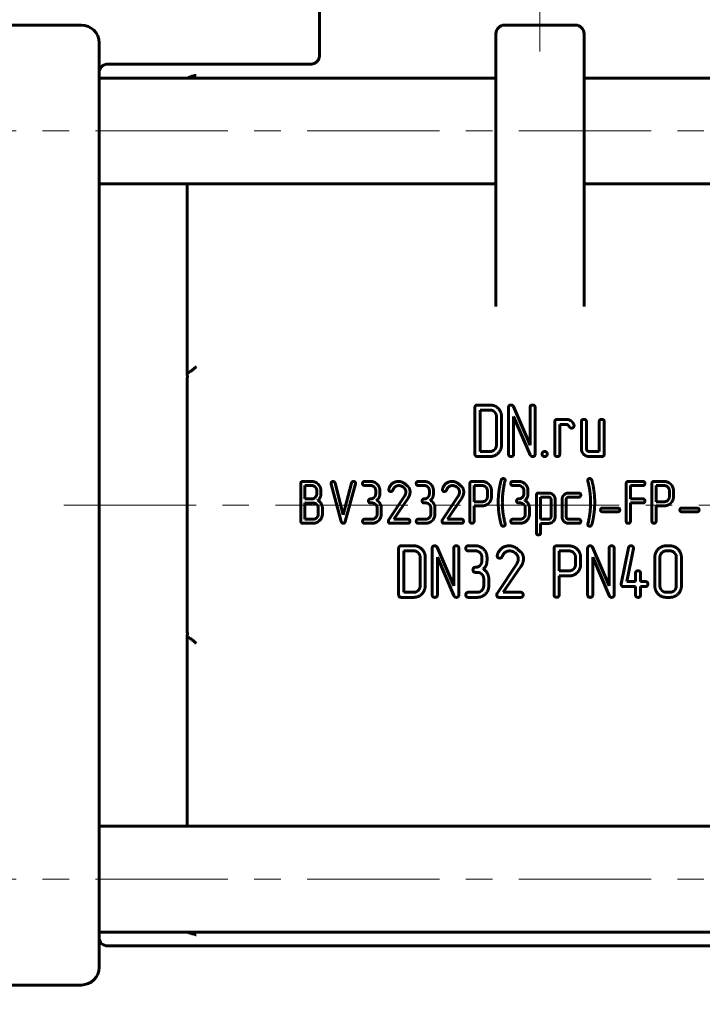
# Model space of a CAD drawing. Header units: millimetres. Extents: x 0 to 594, y 0 to 420.
# Tile 3 of 9: x 118 to 157, y 206 to 261. Entities that reach past the tile are written whole.
import ezdxf

# ---------------------------------------------------------------- set-up
doc = ezdxf.new("R2010")
doc.units = ezdxf.units.MM
for name, pattern in [('K5LT_AXLED', [12, 7.5, -1.5, 1.5, -1.5]), ('K5LT_BASIC', [0]), ('K5LT_THIN', [0])]:
    doc.linetypes.add(name, pattern=pattern)
doc.layers.add('Системный слой', color=7, linetype='Continuous')
doc.layers.add('Системный слой (1)', color=7, linetype='Continuous', true_color=0x6c6c6c)
doc.styles.add('KDIMTEXTSTYLE', font='GOST_AU.SHX', dxfattribs={"width": 0.96, "oblique": 15, "height": 5})
doc.styles.add('KTEXTSTYLE', font='GOST_AU.SHX', dxfattribs={"width": 0.96, "height": 5})
doc.dimstyles.new('KDIMSTYLE (1.00)', dxfattribs={"dimtxt": 5, "dimasz": 1, "dimexe": 2, "dimexo": 0, "dimgap": 1, "dimtad": 1, "dimtxsty": 'KDIMTEXTSTYLE', "dimsah": 1, "dimcen": 0, "dimdle": 1, "dimadec": 0, "dimazin": 0, "dimtfac": 0.667, "dimtmove": 0, "dimatfit": 3, "dimfxl": 1, "dimtvp": 1, "dimtolj": 1, "dimtzin": 0, "dimarcsym": 0})

# ---------------------------------------------------------------- blocks, each defined once
blk = doc.blocks.new('U1')
at = {"layer": 'Системный слой (1)', "color": 150, "linetype": 'K5LT_BASIC', "lineweight": 60, "true_color": 0x0080ff}
for p, q in [((144.853, 252.137), (122.353, 252.137)), ((172.353, 252.137), (149.853, 252.137))]:
    blk.add_line(p, q, dxfattribs=at)
blk = doc.blocks.new('U2')
at = {"layer": 'Системный слой (1)', "color": 150, "linetype": 'K5LT_BASIC', "lineweight": 60, "true_color": 0x0080ff}
for p, q in [((144.853, 258.137), (122.353, 258.137)), ((172.353, 258.137), (149.853, 258.137))]:
    blk.add_line(p, q, dxfattribs=at)
blk = doc.blocks.new('U10')
at = {"layer": 'Системный слой (1)', "color": 150, "linetype": 'K5LT_BASIC', "lineweight": 60, "true_color": 0x0080ff}
for p, q in [((122.853, 258.924), (134.354, 258.924)), ((160.352, 258.924), (171.853, 258.924))]:
    blk.add_line(p, q, dxfattribs=at)
blk = doc.blocks.new('D0')
at = {"layer": 'Системный слой (1)'}
for points in [[(57.353, 132.485), (62.353, 133.144), (61.853, 132.485), (62.353, 131.827)], [(232.353, 131.827), (237.353, 132.485), (232.353, 133.144), (232.853, 132.485)]]:
    blk.add_hatch(color=7, dxfattribs=at).paths.add_polyline_path(points)
at = {"layer": 'Системный слой (1)', "color": 7, "linetype": 'K5LT_THIN', "lineweight": 18}
for p, q in [((57.353, 233.924), (57.353, 130.485)), ((237.353, 233.924), (237.353, 130.485)), ((57.353, 132.485), (62.353, 133.144)), ((62.353, 133.144), (61.853, 132.485)), ((232.853, 132.485), (232.353, 133.144)), ((232.353, 133.144), (237.353, 132.485)), ((62.353, 131.827), (57.353, 132.485)), ((57.353, 132.485), (237.353, 132.485)), ((61.853, 132.485), (62.353, 131.827)), ((237.353, 132.485), (232.353, 131.827)), ((232.353, 131.827), (232.853, 132.485))]:
    blk.add_line(p, q, dxfattribs=at)
blk.add_wipeout([(137.778, 133.485), (137.778, 140.867), (156.162, 140.867), (156.162, 133.485)]).dxf.layer = 'Системный слой (1)'
at = {"layer": 'Системный слой (1)', "color": 7, "char_height": 5, "attachment_point": 1, "style": 'KTEXTSTYLE'}
for s, insert in [('\\H5.0;\\W1.000;\\Q15;\\Q15;\\W0.965;180', (137.778, 140.073)), ('\\H5.0;\\W1.000;\\Q15;\\Q15;\\W0.965;±', (146.244, 140.073)), ('\\H5.0;\\W1.000;\\Q15;\\Q15;\\W0.965;1,5', (149.155, 140.073))]:
    blk.add_mtext(s, dxfattribs=dict(at, insert=insert))
blk = doc.blocks.new('KDIMARROW_01')
at = {"layer": 'Системный слой'}
blk.add_hatch(color=0, dxfattribs=at).paths.add_polyline_path([(-5, -0.658), (0, 0), (-5, 0.658), (-4.5, 0)])
at = {"layer": 'Системный слой', "color": 0, "linetype": 'K5LT_THIN', "lineweight": 18}
for p, q in [((-4.5, 0), (-5, 0.658)), ((-5, 0.658), (0, 0)), ((0, 0), (-5, -0.658)), ((-5, -0.658), (-4.5, 0))]:
    blk.add_line(p, q, dxfattribs=at)
at = {"layer": 'Системный слой (1)', "color": 0, "linetype": 'K5LT_THIN', "lineweight": 18}
blk.add_line((456.865, 233.924), (455.865, 233.924), dxfattribs=at)
blk = doc.blocks.new('U22')
at = {"layer": 'Системный слой (1)', "color": 150, "linetype": 'K5LT_BASIC', "lineweight": 60, "true_color": 0x0080ff}
for p, q in [((127.354, 226.536), (127.353, 226.526)), ((127.355, 226.546), (127.354, 226.536)), ((127.357, 226.556), (127.355, 226.546)), ((127.359, 226.589), (127.357, 226.556)), ((127.359, 226.655), (127.36, 226.622)), ((127.36, 226.622), (127.359, 226.589))]:
    blk.add_line(p, q, dxfattribs=at)
blk = doc.blocks.new('U23')
at = {"layer": 'Системный слой (1)', "color": 150, "linetype": 'K5LT_BASIC', "lineweight": 60, "true_color": 0x0080ff}
for p, q in [((127.353, 241.323), (127.354, 241.313)), ((127.354, 241.313), (127.355, 241.304)), ((127.355, 241.304), (127.356, 241.294)), ((127.356, 241.294), (127.359, 241.261)), ((127.359, 241.261), (127.36, 241.227)), ((127.36, 241.227), (127.359, 241.193))]:
    blk.add_line(p, q, dxfattribs=at)
blk = doc.blocks.new('U24')
at = {"layer": 'Системный слой (1)', "color": 150, "linetype": 'K5LT_BASIC', "lineweight": 60, "true_color": 0x0080ff}
for p, q in [((127.353, 226.45), (127.353, 226.446)), ((127.353, 226.446), (127.353, 226.446)), ((127.353, 226.446), (127.353, 226.446)), ((127.353, 226.446), (127.353, 226.446)), ((127.353, 226.446), (127.353, 226.446)), ((127.353, 226.446), (127.353, 226.445)), ((127.353, 226.445), (127.354, 226.444)), ((127.354, 226.444), (127.354, 226.442)), ((127.354, 226.442), (127.355, 226.439)), ((127.355, 226.439), (127.36, 226.433)), ((127.36, 226.433), (127.361, 226.432)), ((127.361, 226.432), (127.361, 226.432)), ((127.361, 226.432), (127.362, 226.431)), ((127.362, 226.431), (127.363, 226.431)), ((127.363, 226.431), (127.366, 226.429)), ((127.366, 226.429), (127.372, 226.427)), ((127.372, 226.427), (127.379, 226.425)), ((127.379, 226.425), (127.379, 226.425)), ((127.379, 226.425), (127.38, 226.425)), ((127.38, 226.425), (127.381, 226.424)), ((127.381, 226.424), (127.384, 226.424)), ((127.384, 226.424), (127.386, 226.424))]:
    blk.add_line(p, q, dxfattribs=at)
blk = doc.blocks.new('U26')
at = {"layer": 'Системный слой (1)', "color": 150, "linetype": 'K5LT_BASIC', "lineweight": 60, "true_color": 0x0080ff}
for p, q in [((127.397, 258.138), (127.396, 258.137)), ((127.399, 258.14), (127.397, 258.138)), ((127.401, 258.141), (127.399, 258.14)), ((127.429, 258.158), (127.401, 258.141)), ((127.474, 258.179), (127.429, 258.158)), ((127.508, 258.193), (127.474, 258.179)), ((127.533, 258.202), (127.508, 258.193)), ((127.552, 258.208), (127.533, 258.202)), ((127.561, 258.211), (127.552, 258.208)), ((127.565, 258.213), (127.561, 258.211)), ((127.636, 258.233), (127.565, 258.213)), ((127.733, 258.258), (127.636, 258.233)), ((127.791, 258.272), (127.733, 258.258)), ((127.821, 258.279), (127.791, 258.272)), ((127.836, 258.282), (127.821, 258.279)), ((127.844, 258.284), (127.836, 258.282)), ((127.847, 258.285), (127.844, 258.284)), ((127.853, 258.286), (127.847, 258.285))]:
    blk.add_line(p, q, dxfattribs=at)
blk = doc.blocks.new('U27')
at = {"layer": 'Системный слой (1)', "color": 150, "linetype": 'K5LT_BASIC', "lineweight": 60, "true_color": 0x0080ff}
for p, q in [((127.396, 209.711), (127.402, 209.706)), ((127.402, 209.706), (127.404, 209.705)), ((127.404, 209.705), (127.406, 209.703)), ((127.406, 209.703), (127.412, 209.7)), ((127.412, 209.7), (127.425, 209.693)), ((127.425, 209.693), (127.452, 209.679)), ((127.452, 209.679), (127.51, 209.654)), ((127.51, 209.654), (127.545, 209.642)), ((127.545, 209.642), (127.568, 209.635)), ((127.568, 209.635), (127.571, 209.634)), ((127.571, 209.634), (127.576, 209.632)), ((127.576, 209.632), (127.586, 209.629)), ((127.586, 209.629), (127.608, 209.623)), ((127.608, 209.623), (127.653, 209.61)), ((127.653, 209.61), (127.747, 209.587)), ((127.747, 209.587), (127.842, 209.565)), ((127.842, 209.565), (127.851, 209.563)), ((127.851, 209.563), (127.853, 209.562))]:
    blk.add_line(p, q, dxfattribs=at)

msp = doc.modelspace()

# ---------------------------------------------------------------- linework, layer by layer
at = {"layer": 'Системный слой (1)', "color": 30, "linetype": 'K5LT_AXLED', "lineweight": 18, "true_color": 0xff8000}
for p, q in [((147.353, 259.637), (147.353, 274.921)), ((110.153, 255.137), (184.553, 255.137))]:
    msp.add_line(p, q, dxfattribs=at)
at = {"layer": 'Системный слой (1)', "color": 150, "linetype": 'K5LT_BASIC', "lineweight": 60, "true_color": 0x0080ff}
for p, q in [((134.854, 259.423), (134.853, 267.924)), ((114.353, 261.137), (121.353, 261.137)), ((149.353, 261.137), (145.353, 261.137)), ((144.853, 260.637), (144.853, 252.355)), ((149.853, 258.137), (149.853, 260.637)), ((149.853, 252.355), (149.853, 260.637)), ((122.353, 253.101), (122.353, 260.137)), ((122.353, 259.704), (122.353, 260.137)), ((122.353, 258.424), (122.353, 259.704)), ((134.354, 258.923), (134.354, 258.923)), ((122.353, 246.035), (122.353, 253.101)), ((144.853, 252.355), (144.853, 245.19)), ((149.853, 245.19), (149.853, 252.355)), ((127.353, 241.323), (127.353, 252.137)), ((122.353, 244.283), (122.353, 246.035)), ((122.353, 244.283), (122.353, 223.565)), ((127.353, 233.924), (127.353, 240.924)), ((144.52, 239.597), (143.811, 239.597)), ((146.789, 237.322), (145.846, 239.514)), ((143.667, 239.455), (143.667, 236.819)), ((144.52, 239.311), (143.956, 239.311)), ((143.956, 239.311), (143.956, 236.961)), ((144.884, 237.327), (144.884, 238.948)), ((145.173, 237.326), (145.173, 238.949)), ((145.572, 239.455), (145.572, 236.819)), ((145.861, 238.953), (146.8, 236.773)), ((145.861, 236.819), (145.861, 238.953)), ((146.789, 239.455), (146.789, 237.322)), ((147.078, 236.819), (147.078, 239.455)), ((148.189, 238.643), (148.189, 236.819)), ((148.84, 238.784), (148.333, 238.784)), ((148.477, 236.819), (148.477, 238.499)), ((148.477, 238.499), (148.84, 238.499)), ((149.7, 238.643), (149.7, 237.123)), ((149.988, 237.124), (149.988, 238.643)), ((150.71, 238.643), (150.71, 236.961)), ((150.999, 236.819), (150.999, 238.643)), ((143.956, 236.961), (144.52, 236.961)), ((150.71, 236.961), (150.148, 236.961)), ((143.811, 236.676), (144.52, 236.676)), ((150.147, 236.676), (150.855, 236.676)), ((133.792, 235.149), (133.792, 233.007)), ((134.403, 235.263), (133.909, 235.263)), ((134.025, 235.033), (134.025, 234.271)), ((134.403, 235.033), (134.025, 235.033)), ((135.513, 235.114), (136.09, 232.989)), ((136.202, 233.369), (135.737, 235.173)), ((136.666, 235.173), (136.202, 233.369)), ((136.314, 232.989), (136.892, 235.134)), ((137.744, 235.263), (137.414, 235.263)), ((137.414, 235.033), (137.745, 235.033)), ((140.787, 235.263), (140.457, 235.263)), ((140.457, 235.033), (140.788, 235.033)), ((143.383, 235.147), (143.383, 233.009)), ((144.075, 235.261), (143.499, 235.261)), ((146.145, 235.263), (145.815, 235.263)), ((145.815, 235.033), (146.145, 235.033)), ((152.246, 235.149), (152.246, 233.007)), ((153.186, 235.263), (152.363, 235.263)), ((152.479, 235.033), (153.186, 235.033)), ((152.479, 234.271), (152.479, 235.033)), ((153.702, 235.147), (153.702, 233.009)), ((154.394, 235.261), (153.818, 235.261)), ((134.699, 234.572), (134.699, 234.737)), ((134.932, 234.571), (134.932, 234.736)), ((138.041, 234.737), (138.041, 234.572)), ((138.274, 234.572), (138.274, 234.737)), ((141.084, 234.737), (141.084, 234.572)), ((141.316, 234.572), (141.316, 234.737)), ((144.076, 235.03), (143.616, 235.03)), ((143.616, 235.03), (143.616, 234.11)), ((144.372, 234.405), (144.372, 234.736)), ((144.605, 234.405), (144.605, 234.736)), ((146.441, 234.737), (146.441, 234.572)), ((146.674, 234.572), (146.674, 234.737)), ((147.153, 234.49), (147.153, 232.348)), ((147.849, 234.605), (147.27, 234.605)), ((149.548, 234.605), (148.971, 234.605)), ((154.394, 235.03), (153.934, 235.03)), ((153.934, 235.03), (153.934, 234.11)), ((154.691, 234.405), (154.691, 234.736)), ((154.924, 234.405), (154.924, 234.736)), ((127.353, 226.924), (127.353, 233.924)), ((134.025, 234.271), (134.403, 234.271)), ((134.025, 234.041), (134.025, 233.12)), ((137.746, 234.044), (137.828, 234.044)), ((139.676, 234.437), (138.769, 233.067)), ((139.06, 233.12), (139.872, 234.31)), ((140.789, 234.044), (140.871, 234.044)), ((142.719, 234.437), (141.812, 233.067)), ((142.102, 233.12), (142.915, 234.31)), ((143.616, 234.11), (144.076, 234.11)), ((146.146, 234.044), (146.229, 234.044)), ((147.849, 234.374), (147.386, 234.374)), ((147.386, 234.374), (147.386, 233.118)), ((147.979, 233.253), (147.979, 234.245)), ((148.211, 233.253), (148.211, 234.245)), ((148.608, 234.243), (148.608, 233.254)), ((148.841, 233.253), (148.841, 234.244)), ((148.971, 234.374), (149.548, 234.374)), ((153.186, 234.271), (152.479, 234.271)), ((152.479, 234.041), (153.186, 234.041)), ((152.479, 233.007), (152.479, 234.041)), ((153.934, 234.11), (154.394, 234.11)), ((134.784, 233.418), (134.784, 233.747)), ((135.017, 233.418), (135.017, 233.747)), ((138.123, 233.748), (138.123, 233.418)), ((138.356, 233.419), (138.356, 233.748)), ((141.166, 233.748), (141.166, 233.418)), ((141.398, 233.419), (141.398, 233.748)), ((143.616, 233.009), (143.616, 233.88)), ((143.616, 233.88), (144.075, 233.88)), ((146.523, 233.748), (146.523, 233.418)), ((146.756, 233.419), (146.756, 233.748)), ((151.767, 233.753), (150.899, 233.753)), ((150.899, 233.541), (151.767, 233.541)), ((153.934, 233.009), (153.934, 233.88)), ((153.934, 233.88), (154.394, 233.88)), ((156.265, 233.753), (155.397, 233.753)), ((155.397, 233.541), (156.265, 233.541)), ((133.909, 232.89), (134.486, 232.89)), ((134.025, 233.12), (134.486, 233.12)), ((137.827, 233.12), (137.414, 233.12)), ((137.414, 232.89), (137.827, 232.89)), ((138.87, 232.89), (139.856, 232.89)), ((139.856, 233.12), (139.06, 233.12)), ((140.87, 233.12), (140.457, 233.12)), ((140.457, 232.89), (140.869, 232.89)), ((141.913, 232.89), (142.898, 232.89)), ((142.898, 233.12), (142.102, 233.12)), ((146.228, 233.12), (145.815, 233.12)), ((145.815, 232.89), (146.227, 232.89)), ((147.386, 233.118), (147.849, 233.118)), ((147.386, 232.348), (147.386, 232.887)), ((147.386, 232.887), (147.849, 232.887)), ((149.548, 233.12), (148.971, 233.12)), ((148.971, 232.89), (149.548, 232.89)), ((139.341, 231.471), (139.341, 228.835)), ((140.194, 231.612), (139.485, 231.612)), ((140.194, 231.326), (139.63, 231.326)), ((139.63, 231.326), (139.63, 228.977)), ((141.246, 231.471), (141.246, 228.835)), ((142.463, 229.337), (141.52, 231.529)), ((142.463, 231.471), (142.463, 229.337)), ((142.752, 228.835), (142.752, 231.471)), ((143.699, 231.612), (143.292, 231.612)), ((143.292, 231.326), (143.698, 231.326)), ((148.152, 231.468), (148.152, 228.837)), ((149.005, 231.609), (148.296, 231.609)), ((149.005, 231.323), (148.44, 231.323)), ((148.44, 231.323), (148.44, 230.194)), ((150.057, 231.471), (150.057, 228.835)), ((151.274, 229.337), (150.331, 231.529)), ((151.274, 231.471), (151.274, 229.337)), ((151.562, 228.835), (151.562, 231.471)), ((152.369, 231.498), (151.963, 229.457)), ((152.27, 229.585), (152.651, 231.457)), ((154.72, 231.612), (154.517, 231.612)), ((154.72, 231.326), (154.518, 231.326)), ((140.558, 229.342), (140.558, 230.963)), ((140.847, 229.341), (140.847, 230.964)), ((141.535, 228.835), (141.535, 230.968)), ((141.535, 230.968), (142.474, 228.788)), ((144.061, 230.963), (144.061, 230.76)), ((144.35, 230.761), (144.35, 230.963)), ((146.034, 230.596), (144.918, 228.91)), ((149.369, 230.555), (149.369, 230.963)), ((149.657, 230.555), (149.657, 230.963)), ((150.345, 230.968), (151.285, 228.788)), ((150.345, 228.835), (150.345, 230.968)), ((153.867, 230.964), (153.867, 229.341)), ((154.155, 230.963), (154.155, 229.342)), ((155.084, 229.342), (155.084, 230.963)), ((155.372, 229.341), (155.372, 230.964)), ((143.698, 230.109), (143.8, 230.109)), ((145.275, 228.977), (146.276, 230.438)), ((148.44, 230.194), (149.005, 230.194)), ((152.772, 230.054), (152.772, 229.585)), ((153.06, 229.585), (153.06, 230.054)), ((144.162, 229.747), (144.162, 229.342)), ((144.45, 229.341), (144.45, 229.747)), ((148.44, 229.908), (149.006, 229.908)), ((148.44, 228.837), (148.44, 229.908)), ((152.772, 229.585), (152.27, 229.585)), ((153.325, 229.585), (153.06, 229.585)), ((139.63, 228.977), (140.194, 228.977)), ((143.799, 228.977), (143.292, 228.977)), ((146.254, 228.977), (145.275, 228.977)), ((152.104, 229.299), (152.772, 229.299)), ((152.772, 229.299), (152.772, 228.835)), ((153.06, 229.299), (153.325, 229.299)), ((153.06, 228.835), (153.06, 229.299)), ((154.518, 228.977), (154.72, 228.977)), ((139.485, 228.691), (140.194, 228.691)), ((143.292, 228.691), (143.8, 228.691)), ((145.042, 228.691), (146.254, 228.691)), ((154.517, 228.691), (154.72, 228.691)), ((127.353, 226.526), (127.353, 215.711)), ((122.353, 221.814), (122.353, 223.565)), ((122.353, 214.748), (122.353, 221.814)), ((172.353, 215.711), (122.353, 215.711)), ((122.353, 207.711), (122.353, 214.748)), ((172.353, 209.711), (122.353, 209.711)), ((122.353, 208.145), (122.353, 209.424)), ((122.853, 208.924), (171.853, 208.924)), ((122.353, 207.711), (122.353, 208.145)), ((114.353, 206.711), (121.353, 206.711))]:
    msp.add_line(p, q, dxfattribs=at)
for centre, radius, start, end in [((121.353, 260.137), 1, 0, 90), ((145.353, 260.637), 0.5, 90, 180), ((149.353, 260.637), 0.5, 0, 90), ((122.853, 258.424), 0.5, 90, 180), ((122.853, 209.424), 0.5, 180, 270), ((121.353, 207.711), 1, 270, 0)]:
    msp.add_arc(centre, radius, start, end, dxfattribs=at)
for points, knots in [([(134.354, 258.923), (134.354, 258.923), (134.354, 258.923), (134.355, 258.923), (134.355, 258.923), (134.356, 258.923), (134.356, 258.923), (134.358, 258.923), (134.359, 258.923), (134.363, 258.923), (134.365, 258.923), (134.371, 258.924), (134.376, 258.924), (134.389, 258.925), (134.398, 258.925), (134.423, 258.928), (134.44, 258.931), (134.478, 258.939), (134.5, 258.945), (134.542, 258.96), (134.563, 258.969), (134.604, 258.99), (134.623, 259.002), (134.66, 259.028), (134.677, 259.042), (134.71, 259.072), (134.724, 259.087), (134.752, 259.12), (134.764, 259.138), (134.788, 259.176), (134.799, 259.195), (134.817, 259.237), (134.826, 259.258), (134.839, 259.302), (134.844, 259.324), (134.852, 259.372), (134.854, 259.397), (134.854, 259.423)], [0, 0, 0, 0, 0.012611, 0.012611, 0.03468, 0.03468, 0.075664, 0.075664, 0.154482, 0.154482, 0.308963, 0.308963, 0.614774, 0.614774, 1.213779, 1.213779, 2.386554, 2.386554, 3.924174, 3.924174, 5.489929, 5.489929, 7.054362, 7.054362, 8.586496, 8.586496, 10.056623, 10.056623, 11.551196, 11.551196, 13.098318, 13.098318, 14.665939, 14.665939, 16.221531, 16.221531, 18, 18, 18, 18]), ([(127.853, 241.761), (127.852, 241.76), (127.851, 241.76), (127.806, 241.718), (127.762, 241.678), (127.673, 241.603), (127.629, 241.567), (127.542, 241.503), (127.5, 241.475), (127.432, 241.438), (127.405, 241.427), (127.386, 241.425)], [-0.00029811, -0.00029811, -0.00029811, -0.00029811, 0, 0, 0.01870829, 0.01870829, 0.03813678, 0.03813678, 0.05879211, 0.05879211, 0.07636165, 0.07636165, 0.07636165, 0.07636165]), ([(127.386, 241.425), (127.376, 241.424), (127.369, 241.422), (127.359, 241.415), (127.356, 241.411), (127.354, 241.406), (127.354, 241.406), (127.354, 241.405), (127.353, 241.403), (127.353, 241.4), (127.353, 241.397)], [-0.0815358, -0.0815358, -0.0815358, -0.0815358, -0.07358928, -0.07358928, -0.06618966, -0.06618966, -0.06564276, -0.06564276, -0.06564276, -0.06216007, -0.06216007, -0.06216007, -0.06216007]), ([(127.357, 241.282), (127.358, 241.28), (127.358, 241.278), (127.359, 241.276), (127.359, 241.276), (127.359, 241.277), (127.358, 241.279), (127.358, 241.283), (127.357, 241.286), (127.357, 241.291), (127.357, 241.292), (127.356, 241.294)], [0, 0, 0, 0, 1.2, 1.2, 2.4, 2.4, 3.6, 3.6, 4.8, 4.8, 5.310764, 5.310764, 5.310764, 5.310764])]:
    msp.add_open_spline(points, degree=3, knots=knots, dxfattribs=at)
for points, degree in [([(127.359, 241.193), (127.355, 241.102), (127.353, 241.011), (127.353, 240.924)], 3), ([(143.811, 239.597), (143.667, 239.597), (143.667, 239.455)], 2), ([(144.982, 239.407), (144.792, 239.597), (144.52, 239.597)], 2), ([(145.714, 239.597), (145.572, 239.597), (145.572, 239.455)], 2), ([(145.846, 239.514), (145.809, 239.597), (145.714, 239.597)], 2), ([(146.934, 239.597), (146.789, 239.597), (146.789, 239.455)], 2), ([(147.078, 239.455), (147.078, 239.597), (146.934, 239.597)], 2), ([(144.777, 239.204), (144.67, 239.311), (144.52, 239.311)], 2), ([(144.884, 238.948), (144.884, 239.097), (144.777, 239.204)], 2), ([(145.173, 238.949), (145.173, 239.217), (144.982, 239.407)], 2), ([(148.333, 238.784), (148.189, 238.784), (148.189, 238.643)], 2), ([(149.11, 238.698), (148.985, 238.784), (148.84, 238.784)], 2), ([(148.84, 238.499), (148.935, 238.499), (148.997, 238.393)], 2), ([(148.997, 238.393), (149.059, 238.288), (149.136, 238.288)], 2), ([(149.276, 238.476), (149.234, 238.611), (149.11, 238.698)], 2), ([(149.136, 238.288), (149.284, 238.288), (149.284, 238.427)], 2), ([(149.284, 238.427), (149.284, 238.45), (149.276, 238.476)], 2), ([(149.844, 238.784), (149.7, 238.784), (149.7, 238.643)], 2), ([(149.988, 238.643), (149.988, 238.784), (149.844, 238.784)], 2), ([(150.855, 238.784), (150.71, 238.784), (150.71, 238.643)], 2), ([(150.999, 238.643), (150.999, 238.784), (150.855, 238.784)], 2), ([(144.777, 237.068), (144.884, 237.175), (144.884, 237.327)], 2), ([(144.982, 236.865), (145.173, 237.055), (145.173, 237.326)], 2), ([(143.667, 236.819), (143.667, 236.676), (143.811, 236.676)], 2), ([(144.52, 236.961), (144.669, 236.961), (144.777, 237.068)], 2), ([(144.52, 236.676), (144.791, 236.676), (144.982, 236.865)], 2), ([(145.572, 236.819), (145.572, 236.676), (145.716, 236.676)], 2), ([(145.716, 236.676), (145.861, 236.676), (145.861, 236.819)], 2), ([(146.8, 236.773), (146.844, 236.676), (146.934, 236.676)], 2), ([(146.934, 236.676), (147.078, 236.676), (147.078, 236.819)], 2), ([(147.62, 236.961), (147.476, 236.961), (147.476, 236.82)], 2), ([(147.476, 236.82), (147.476, 236.676), (147.62, 236.676)], 2), ([(147.764, 236.82), (147.764, 236.961), (147.62, 236.961)], 2), ([(147.62, 236.676), (147.764, 236.676), (147.764, 236.82)], 2), ([(148.189, 236.819), (148.189, 236.676), (148.333, 236.676)], 2), ([(148.333, 236.676), (148.477, 236.676), (148.477, 236.819)], 2), ([(149.7, 237.123), (149.7, 236.936), (149.83, 236.806)], 2), ([(149.83, 236.806), (149.96, 236.676), (150.147, 236.676)], 2), ([(150.035, 237.009), (149.988, 237.056), (149.988, 237.124)], 2), ([(150.148, 236.961), (150.083, 236.961), (150.035, 237.009)], 2), ([(150.855, 236.676), (150.999, 236.676), (150.999, 236.819)], 2), ([(133.909, 235.263), (133.792, 235.263), (133.792, 235.149)], 2), ([(134.777, 235.108), (134.622, 235.263), (134.403, 235.263)], 2), ([(134.611, 234.945), (134.524, 235.033), (134.403, 235.033)], 2), ([(134.932, 234.736), (134.932, 234.953), (134.777, 235.108)], 2), ([(135.627, 235.258), (135.509, 235.258), (135.509, 235.147)], 2), ([(135.509, 235.147), (135.509, 235.129), (135.513, 235.114)], 2), ([(135.737, 235.173), (135.715, 235.258), (135.627, 235.258)], 2), ([(136.777, 235.258), (136.689, 235.258), (136.666, 235.173)], 2), ([(136.895, 235.147), (136.895, 235.258), (136.777, 235.258)], 2), ([(136.892, 235.134), (136.895, 235.131), (136.895, 235.147)], 2), ([(137.414, 235.263), (137.297, 235.263), (137.297, 235.15)], 2), ([(137.297, 235.15), (137.297, 235.033), (137.414, 235.033)], 2), ([(138.12, 235.109), (137.965, 235.263), (137.744, 235.263)], 2), ([(137.745, 235.033), (137.867, 235.033), (137.954, 234.946)], 2), ([(138.274, 234.737), (138.274, 234.955), (138.12, 235.109)], 2), ([(139.332, 235.263), (138.932, 235.263), (138.784, 234.845)], 2), ([(139.794, 235.034), (139.584, 235.263), (139.332, 235.263)], 2), ([(139.988, 234.665), (139.988, 234.912), (139.794, 235.034)], 2), ([(140.457, 235.263), (140.34, 235.263), (140.34, 235.15)], 2), ([(140.34, 235.15), (140.34, 235.033), (140.457, 235.033)], 2), ([(141.162, 235.109), (141.008, 235.263), (140.787, 235.263)], 2), ([(140.788, 235.033), (140.91, 235.033), (140.997, 234.946)], 2), ([(141.316, 234.737), (141.316, 234.955), (141.162, 235.109)], 2), ([(142.375, 235.263), (141.975, 235.263), (141.827, 234.845)], 2), ([(142.836, 235.034), (142.627, 235.263), (142.375, 235.263)], 2), ([(143.031, 234.665), (143.031, 234.912), (142.836, 235.034)], 2), ([(143.499, 235.261), (143.383, 235.261), (143.383, 235.147)], 2), ([(144.45, 235.107), (144.294, 235.261), (144.075, 235.261)], 2), ([(144.605, 234.736), (144.605, 234.953), (144.45, 235.107)], 2), ([(145.155, 235.343), (145.112, 235.186), (145.097, 235.107)], 2), ([(145.265, 235.427), (145.187, 235.427), (145.155, 235.343)], 2), ([(145.384, 235.317), (145.384, 235.427), (145.265, 235.427)], 2), ([(145.38, 235.326), (145.384, 235.301), (145.384, 235.317)], 2), ([(145.815, 235.263), (145.698, 235.263), (145.698, 235.15)], 2), ([(145.698, 235.15), (145.698, 235.033), (145.815, 235.033)], 2), ([(146.52, 235.109), (146.366, 235.263), (146.145, 235.263)], 2), ([(146.145, 235.033), (146.267, 235.033), (146.354, 234.946)], 2), ([(146.674, 234.737), (146.674, 234.955), (146.52, 235.109)], 2), ([(150.18, 235.427), (150.062, 235.427), (150.062, 235.317)], 2), ([(150.062, 235.317), (150.062, 235.299), (150.066, 235.283)], 2), ([(150.29, 235.346), (150.259, 235.427), (150.18, 235.427)], 2), ([(150.35, 235.102), (150.305, 235.305), (150.29, 235.346)], 2), ([(152.363, 235.263), (152.246, 235.263), (152.246, 235.149)], 2), ([(153.303, 235.15), (153.303, 235.263), (153.186, 235.263)], 2), ([(153.186, 235.033), (153.303, 235.033), (153.303, 235.15)], 2), ([(153.818, 235.261), (153.702, 235.261), (153.702, 235.147)], 2), ([(154.768, 235.107), (154.613, 235.261), (154.394, 235.261)], 2), ([(154.924, 234.736), (154.924, 234.953), (154.768, 235.107)], 2), ([(134.699, 234.737), (134.699, 234.857), (134.611, 234.945)], 2), ([(134.611, 234.36), (134.699, 234.449), (134.699, 234.572)], 2), ([(137.954, 234.946), (138.041, 234.859), (138.041, 234.737)], 2), ([(138.041, 234.572), (138.041, 234.448), (137.954, 234.361)], 2), ([(138.784, 234.845), (138.782, 234.83), (138.782, 234.81)], 2), ([(138.782, 234.81), (138.782, 234.694), (138.901, 234.694)], 2), ([(138.901, 234.694), (138.974, 234.694), (139.006, 234.769)], 2), ([(139.006, 234.769), (139.118, 235.028), (139.343, 235.028)], 2), ([(139.343, 235.028), (139.499, 235.028), (139.623, 234.921)], 2), ([(139.623, 234.921), (139.75, 234.811), (139.75, 234.659)], 2), ([(139.75, 234.659), (139.75, 234.548), (139.676, 234.437)], 2), ([(139.872, 234.31), (139.988, 234.485), (139.988, 234.665)], 2), ([(140.997, 234.946), (141.084, 234.859), (141.084, 234.737)], 2), ([(141.084, 234.572), (141.084, 234.448), (140.997, 234.361)], 2), ([(141.827, 234.845), (141.824, 234.83), (141.824, 234.81)], 2), ([(141.824, 234.81), (141.824, 234.694), (141.944, 234.694)], 2), ([(141.944, 234.694), (142.017, 234.694), (142.049, 234.769)], 2), ([(142.049, 234.769), (142.16, 235.028), (142.385, 235.028)], 2), ([(142.385, 235.028), (142.542, 235.028), (142.666, 234.921)], 2), ([(142.666, 234.921), (142.793, 234.811), (142.793, 234.659)], 2), ([(142.793, 234.659), (142.793, 234.548), (142.719, 234.437)], 2), ([(142.915, 234.31), (143.031, 234.485), (143.031, 234.665)], 2), ([(144.284, 234.944), (144.196, 235.03), (144.076, 235.03)], 2), ([(144.372, 234.736), (144.372, 234.857), (144.284, 234.944)], 2), ([(146.354, 234.946), (146.441, 234.859), (146.441, 234.737)], 2), ([(146.441, 234.572), (146.441, 234.448), (146.355, 234.361)], 2), ([(147.27, 234.605), (147.153, 234.605), (147.153, 234.49)], 2), ([(148.105, 234.498), (147.999, 234.605), (147.849, 234.605)], 2), ([(148.211, 234.245), (148.211, 234.392), (148.105, 234.498)], 2), ([(148.715, 234.498), (148.608, 234.391), (148.608, 234.243)], 2), ([(148.971, 234.605), (148.821, 234.605), (148.715, 234.498)], 2), ([(149.665, 234.491), (149.665, 234.605), (149.548, 234.605)], 2), ([(149.548, 234.374), (149.665, 234.374), (149.665, 234.491)], 2), ([(154.603, 234.944), (154.515, 235.03), (154.394, 235.03)], 2), ([(154.691, 234.736), (154.691, 234.857), (154.603, 234.944)], 2), ([(134.403, 234.271), (134.523, 234.271), (134.611, 234.36)], 2), ([(137.954, 234.361), (137.867, 234.274), (137.746, 234.274)], 2), ([(140.997, 234.361), (140.91, 234.274), (140.789, 234.274)], 2), ([(146.355, 234.361), (146.268, 234.274), (146.146, 234.274)], 2), ([(147.94, 234.335), (147.9, 234.374), (147.849, 234.374)], 2), ([(147.979, 234.245), (147.979, 234.296), (147.94, 234.335)], 2), ([(148.841, 234.244), (148.841, 234.297), (148.88, 234.336)], 2), ([(148.88, 234.336), (148.918, 234.374), (148.971, 234.374)], 2)]:
    msp.add_open_spline(points, degree=degree, dxfattribs=at)

# ---------------------------------------------------------------- block references
at = {"layer": 'Системный слой (1)'}
for name in ['U10', 'U2', 'U26', 'U1', 'U23']:
    msp.add_blockref(name, (0, 0), dxfattribs=at)

# ---------------------------------------------------------------- next in the draw order: dimensions: what is measured, and where the dimension line sits
at = {"layer": 'Системный слой (1)', "color": 7}
dim = msp.add_linear_dim(base=(57.353, 132.485), p1=(237.353, 233.924), p2=(57.353, 233.924), dimstyle='KDIMSTYLE (1.00)', override={"dimexo": 0, "dimpost": '\\H5.0;\\W0.965;\\Q15;<>', "dimblk1": 'KDIMARROW_01', "dimblk2": 'KDIMARROW_01', "dimse1": 0, "dimse2": 0, "dimclrt": 7, "dimtol": 1, "dimtp": 1.5, "dimtm": 1.5, "dimtdec": 5, "dimtolj": 1}, dxfattribs=at)
dim.commit()
dim.dimension.update_dxf_attribs({"geometry": 'D0', "text_midpoint": (147.353, 132.485), "dimtype": 160})

# ---------------------------------------------------------------- next in the draw order: linework, layer by layer
at = {"layer": 'Системный слой (1)', "color": 30, "linetype": 'K5LT_AXLED', "lineweight": 18, "true_color": 0xff8000}
for p, q in [((120.353, 233.924), (174.353, 233.924)), ((110.153, 212.711), (184.553, 212.711))]:
    msp.add_line(p, q, dxfattribs=at)
at = {"layer": 'Системный слой (1)', "color": 150, "linetype": 'K5LT_BASIC', "lineweight": 60, "true_color": 0x0080ff}
for points, degree in [([(145.097, 235.107), (144.986, 234.599), (144.986, 234.081)], 2), ([(145.219, 234.078), (145.219, 234.666), (145.38, 235.326)], 2), ([(150.066, 235.283), (150.225, 234.665), (150.225, 234.078)], 2), ([(150.458, 234.078), (150.458, 234.595), (150.35, 235.102)], 2), ([(134.748, 234.191), (134.932, 234.321), (134.932, 234.571)], 2), ([(138.09, 234.191), (138.274, 234.318), (138.274, 234.572)], 2), ([(141.133, 234.191), (141.316, 234.318), (141.316, 234.572)], 2), ([(146.491, 234.191), (146.674, 234.318), (146.674, 234.572)], 2), ([(134.486, 234.041), (134.143, 234.039), (134.025, 234.041)], 2), ([(134.696, 233.955), (134.609, 234.041), (134.486, 234.041)], 2), ([(134.784, 233.747), (134.784, 233.87), (134.696, 233.955)], 2), ([(134.939, 234.02), (134.862, 234.146), (134.748, 234.191)], 2), ([(135.017, 233.747), (135.017, 233.893), (134.939, 234.02)], 2), ([(137.746, 234.274), (137.629, 234.274), (137.629, 234.16)], 2), ([(137.629, 234.16), (137.629, 234.044), (137.746, 234.044)], 2), ([(137.828, 234.044), (137.95, 234.044), (138.036, 233.957)], 2), ([(138.036, 233.957), (138.123, 233.87), (138.123, 233.748)], 2), ([(138.279, 234.019), (138.203, 234.145), (138.09, 234.191)], 2), ([(138.356, 233.748), (138.356, 233.894), (138.279, 234.019)], 2), ([(140.789, 234.274), (140.672, 234.274), (140.672, 234.16)], 2), ([(140.672, 234.16), (140.672, 234.044), (140.789, 234.044)], 2), ([(140.871, 234.044), (140.993, 234.044), (141.079, 233.957)], 2), ([(141.079, 233.957), (141.166, 233.87), (141.166, 233.748)], 2), ([(141.322, 234.019), (141.246, 234.145), (141.133, 234.191)], 2), ([(141.398, 233.748), (141.398, 233.894), (141.322, 234.019)], 2), ([(144.075, 233.88), (144.295, 233.88), (144.45, 234.033)], 2), ([(144.076, 234.11), (144.196, 234.11), (144.284, 234.196)], 2), ([(144.284, 234.196), (144.372, 234.282), (144.372, 234.405)], 2), ([(144.45, 234.033), (144.605, 234.186), (144.605, 234.405)], 2), ([(144.986, 234.081), (144.986, 233.561), (145.096, 233.054)], 2), ([(145.379, 232.872), (145.219, 233.49), (145.219, 234.078)], 2), ([(146.146, 234.274), (146.03, 234.274), (146.03, 234.16)], 2), ([(146.03, 234.16), (146.03, 234.044), (146.146, 234.044)], 2), ([(146.229, 234.044), (146.35, 234.044), (146.437, 233.957)], 2), ([(146.437, 233.957), (146.523, 233.87), (146.523, 233.748)], 2), ([(146.68, 234.019), (146.604, 234.145), (146.491, 234.191)], 2), ([(146.756, 233.748), (146.756, 233.894), (146.68, 234.019)], 2), ([(150.225, 234.078), (150.225, 233.49), (150.065, 232.83)], 2), ([(150.348, 233.045), (150.458, 233.562), (150.458, 234.078)], 2), ([(153.303, 234.157), (153.303, 234.271), (153.186, 234.271)], 2), ([(153.186, 234.041), (153.303, 234.041), (153.303, 234.157)], 2), ([(154.394, 234.11), (154.515, 234.11), (154.603, 234.196)], 2), ([(154.394, 233.88), (154.614, 233.88), (154.769, 234.033)], 2), ([(154.603, 234.196), (154.691, 234.282), (154.691, 234.405)], 2), ([(154.769, 234.033), (154.924, 234.186), (154.924, 234.405)], 2), ([(134.696, 233.207), (134.784, 233.293), (134.784, 233.418)], 2), ([(134.857, 233.05), (135.017, 233.209), (135.017, 233.418)], 2), ([(138.123, 233.418), (138.123, 233.294), (138.036, 233.207)], 2), ([(138.201, 233.044), (138.356, 233.198), (138.356, 233.419)], 2), ([(141.166, 233.418), (141.166, 233.294), (141.079, 233.207)], 2), ([(141.244, 233.044), (141.398, 233.198), (141.398, 233.419)], 2), ([(146.523, 233.418), (146.523, 233.294), (146.436, 233.207)], 2), ([(146.602, 233.044), (146.756, 233.198), (146.756, 233.419)], 2), ([(150.899, 233.753), (150.792, 233.753), (150.792, 233.648)], 2), ([(150.792, 233.648), (150.792, 233.541), (150.899, 233.541)], 2), ([(151.874, 233.648), (151.874, 233.753), (151.767, 233.753)], 2), ([(151.767, 233.541), (151.874, 233.541), (151.874, 233.648)], 2), ([(155.397, 233.753), (155.29, 233.753), (155.29, 233.648)], 2), ([(155.29, 233.648), (155.29, 233.541), (155.397, 233.541)], 2), ([(156.372, 233.648), (156.372, 233.753), (156.265, 233.753)], 2), ([(156.265, 233.541), (156.372, 233.541), (156.372, 233.648)], 2), ([(133.792, 233.007), (133.792, 232.89), (133.909, 232.89)], 2), ([(134.486, 233.12), (134.609, 233.12), (134.696, 233.207)], 2), ([(134.486, 232.89), (134.697, 232.89), (134.857, 233.05)], 2), ([(136.09, 232.989), (136.116, 232.89), (136.202, 232.89)], 2), ([(136.202, 232.89), (136.287, 232.89), (136.314, 232.989)], 2), ([(137.414, 233.12), (137.297, 233.12), (137.297, 233.006)], 2), ([(137.297, 233.006), (137.297, 232.89), (137.414, 232.89)], 2), ([(138.036, 233.207), (137.949, 233.12), (137.827, 233.12)], 2), ([(137.827, 232.89), (138.047, 232.89), (138.201, 233.044)], 2), ([(138.769, 233.067), (138.755, 233.043), (138.755, 233.012)], 2), ([(138.755, 233.012), (138.755, 232.89), (138.87, 232.89)], 2), ([(139.972, 233.006), (139.972, 233.12), (139.856, 233.12)], 2), ([(139.856, 232.89), (139.972, 232.89), (139.972, 233.006)], 2), ([(140.457, 233.12), (140.34, 233.12), (140.34, 233.006)], 2), ([(140.34, 233.006), (140.34, 232.89), (140.457, 232.89)], 2), ([(140.869, 232.89), (141.09, 232.89), (141.244, 233.044)], 2), ([(141.079, 233.207), (140.992, 233.12), (140.87, 233.12)], 2), ([(141.812, 233.067), (141.798, 233.043), (141.798, 233.012)], 2), ([(141.798, 233.012), (141.798, 232.89), (141.913, 232.89)], 2), ([(143.015, 233.006), (143.015, 233.12), (142.898, 233.12)], 2), ([(142.898, 232.89), (143.015, 232.89), (143.015, 233.006)], 2), ([(143.383, 233.009), (143.383, 232.893), (143.499, 232.893)], 2), ([(143.499, 232.893), (143.616, 232.893), (143.616, 233.009)], 2), ([(145.096, 233.054), (145.14, 232.852), (145.156, 232.809)], 2), ([(145.156, 232.809), (145.187, 232.726), (145.265, 232.726)], 2), ([(145.265, 232.726), (145.384, 232.726), (145.384, 232.839)], 2), ([(145.384, 232.839), (145.384, 232.854), (145.379, 232.872)], 2), ([(145.815, 233.12), (145.698, 233.12), (145.698, 233.006)], 2), ([(145.698, 233.006), (145.698, 232.89), (145.815, 232.89)], 2), ([(146.227, 232.89), (146.448, 232.89), (146.602, 233.044)], 2), ([(146.436, 233.207), (146.349, 233.12), (146.228, 233.12)], 2), ([(147.849, 233.118), (147.902, 233.118), (147.94, 233.157)], 2), ([(147.849, 232.887), (147.998, 232.887), (148.105, 232.996)], 2), ([(147.94, 233.157), (147.979, 233.197), (147.979, 233.253)], 2), ([(148.105, 232.996), (148.211, 233.104), (148.211, 233.253)], 2), ([(148.608, 233.254), (148.608, 233.102), (148.714, 232.996)], 2), ([(148.714, 232.996), (148.82, 232.89), (148.971, 232.89)], 2), ([(148.88, 233.159), (148.841, 233.198), (148.841, 233.253)], 2), ([(148.971, 233.12), (148.919, 233.12), (148.88, 233.159)], 2), ([(149.665, 233.006), (149.665, 233.12), (149.548, 233.12)], 2), ([(149.548, 232.89), (149.665, 232.89), (149.665, 233.006)], 2), ([(150.065, 232.83), (150.062, 232.856), (150.062, 232.839)], 2), ([(150.062, 232.839), (150.062, 232.726), (150.18, 232.726)], 2), ([(150.18, 232.726), (150.258, 232.726), (150.29, 232.811)], 2), ([(150.29, 232.811), (150.333, 232.967), (150.348, 233.045)], 2), ([(152.246, 233.007), (152.246, 232.89), (152.363, 232.89)], 2), ([(152.363, 232.89), (152.479, 232.89), (152.479, 233.007)], 2), ([(153.702, 233.009), (153.702, 232.893), (153.818, 232.893)], 2), ([(153.818, 232.893), (153.934, 232.893), (153.934, 233.009)], 2), ([(147.153, 232.348), (147.153, 232.231), (147.27, 232.231)], 2), ([(147.27, 232.231), (147.386, 232.231), (147.386, 232.348)], 2), ([(139.485, 231.612), (139.341, 231.612), (139.341, 231.471)], 2), ([(140.656, 231.422), (140.466, 231.612), (140.194, 231.612)], 2), ([(140.451, 231.219), (140.344, 231.326), (140.194, 231.326)], 2), ([(140.558, 230.963), (140.558, 231.113), (140.451, 231.219)], 2), ([(140.847, 230.964), (140.847, 231.233), (140.656, 231.422)], 2), ([(141.388, 231.612), (141.246, 231.612), (141.246, 231.471)], 2), ([(141.52, 231.529), (141.483, 231.612), (141.388, 231.612)], 2), ([(142.608, 231.612), (142.463, 231.612), (142.463, 231.471)], 2), ([(142.752, 231.471), (142.752, 231.612), (142.608, 231.612)], 2), ([(143.292, 231.612), (143.149, 231.612), (143.149, 231.47)], 2), ([(143.149, 231.47), (143.149, 231.326), (143.292, 231.326)], 2), ([(143.698, 231.326), (143.848, 231.326), (143.955, 231.219)], 2), ([(144.16, 231.422), (143.97, 231.612), (143.699, 231.612)], 2), ([(143.955, 231.219), (144.061, 231.113), (144.061, 230.963)], 2), ([(144.35, 230.963), (144.35, 231.232), (144.16, 231.422)], 2), ([(145.611, 231.612), (145.119, 231.612), (144.939, 231.105)], 2), ([(145.208, 231.005), (145.346, 231.323), (145.623, 231.323)], 2), ([(146.179, 231.329), (145.921, 231.612), (145.611, 231.612)], 2), ([(145.623, 231.323), (145.816, 231.323), (145.969, 231.191)], 2), ([(145.969, 231.191), (146.125, 231.056), (146.125, 230.868)], 2), ([(146.419, 230.875), (146.419, 231.18), (146.179, 231.329)], 2), ([(148.296, 231.609), (148.152, 231.609), (148.152, 231.468)], 2), ([(149.466, 231.42), (149.274, 231.609), (149.005, 231.609)], 2), ([(149.261, 231.217), (149.153, 231.323), (149.005, 231.323)], 2), ([(149.369, 230.963), (149.369, 231.111), (149.261, 231.217)], 2), ([(149.657, 230.963), (149.657, 231.23), (149.466, 231.42)], 2), ([(150.199, 231.612), (150.057, 231.612), (150.057, 231.471)], 2), ([(150.331, 231.529), (150.294, 231.612), (150.199, 231.612)], 2), ([(151.418, 231.612), (151.274, 231.612), (151.274, 231.471)], 2), ([(151.562, 231.471), (151.562, 231.612), (151.418, 231.612)], 2), ([(152.508, 231.612), (152.392, 231.612), (152.369, 231.498)], 2), ([(152.654, 231.475), (152.654, 231.612), (152.508, 231.612)], 2), ([(152.651, 231.457), (152.654, 231.459), (152.654, 231.475)], 2), ([(154.057, 231.422), (153.867, 231.231), (153.867, 230.964)], 2), ([(154.517, 231.612), (154.247, 231.612), (154.057, 231.422)], 2), ([(154.262, 231.219), (154.155, 231.111), (154.155, 230.963)], 2), ([(154.518, 231.326), (154.37, 231.326), (154.262, 231.219)], 2), ([(155.182, 231.422), (154.991, 231.612), (154.72, 231.612)], 2), ([(154.977, 231.219), (154.869, 231.326), (154.72, 231.326)], 2), ([(155.084, 230.963), (155.084, 231.113), (154.977, 231.219)], 2), ([(155.372, 230.964), (155.372, 231.233), (155.182, 231.422)], 2), ([(144.061, 230.76), (144.061, 230.608), (143.955, 230.501)], 2), ([(144.124, 230.291), (144.35, 230.448), (144.35, 230.761)], 2), ([(144.939, 231.105), (144.932, 231.079), (144.932, 231.055)], 2), ([(144.932, 231.055), (144.932, 230.913), (145.079, 230.913)], 2), ([(145.079, 230.913), (145.169, 230.913), (145.208, 231.005)], 2), ([(146.125, 230.868), (146.125, 230.732), (146.034, 230.596)], 2), ([(146.276, 230.438), (146.419, 230.654), (146.419, 230.875)], 2), ([(143.698, 230.395), (143.555, 230.395), (143.555, 230.253)], 2), ([(143.555, 230.253), (143.555, 230.109), (143.698, 230.109)], 2), ([(143.955, 230.501), (143.848, 230.395), (143.698, 230.395)], 2), ([(143.8, 230.109), (143.949, 230.109), (144.056, 230.003)], 2), ([(144.356, 230.081), (144.262, 230.235), (144.124, 230.291)], 2), ([(144.45, 229.747), (144.45, 229.926), (144.356, 230.081)], 2), ([(149.005, 230.194), (149.153, 230.194), (149.261, 230.299)], 2), ([(149.006, 229.908), (149.276, 229.908), (149.467, 230.097)], 2), ([(149.261, 230.299), (149.369, 230.405), (149.369, 230.555)], 2), ([(149.467, 230.097), (149.657, 230.285), (149.657, 230.555)], 2), ([(152.916, 230.195), (152.772, 230.195), (152.772, 230.054)], 2), ([(153.06, 230.054), (153.06, 230.195), (152.916, 230.195)], 2), ([(144.056, 230.003), (144.162, 229.896), (144.162, 229.747)], 2), ([(151.963, 229.457), (151.961, 229.457), (151.961, 229.439)], 2), ([(153.468, 229.445), (153.468, 229.585), (153.325, 229.585)], 2), ([(140.194, 228.977), (140.344, 228.977), (140.451, 229.083)], 2), ([(140.451, 229.083), (140.558, 229.19), (140.558, 229.342)], 2), ([(140.656, 228.88), (140.847, 229.07), (140.847, 229.341)], 2), ([(143.292, 228.977), (143.149, 228.977), (143.149, 228.835)], 2), ([(144.055, 229.083), (143.949, 228.977), (143.799, 228.977)], 2), ([(144.162, 229.342), (144.162, 229.19), (144.055, 229.083)], 2), ([(144.261, 228.88), (144.45, 229.07), (144.45, 229.341)], 2), ([(144.918, 228.91), (144.9, 228.88), (144.9, 228.841)], 2), ([(146.398, 228.835), (146.398, 228.977), (146.254, 228.977)], 2), ([(151.961, 229.439), (151.961, 229.299), (152.104, 229.299)], 2), ([(153.325, 229.299), (153.468, 229.299), (153.468, 229.445)], 2), ([(153.867, 229.341), (153.867, 229.072), (154.057, 228.881)], 2), ([(154.155, 229.342), (154.155, 229.191), (154.263, 229.084)], 2), ([(154.263, 229.084), (154.37, 228.977), (154.518, 228.977)], 2), ([(154.72, 228.977), (154.869, 228.977), (154.977, 229.083)], 2), ([(154.977, 229.083), (155.084, 229.19), (155.084, 229.342)], 2), ([(155.182, 228.88), (155.372, 229.07), (155.372, 229.341)], 2), ([(139.341, 228.835), (139.341, 228.691), (139.485, 228.691)], 2), ([(140.194, 228.691), (140.466, 228.691), (140.656, 228.88)], 2), ([(141.246, 228.835), (141.246, 228.691), (141.391, 228.691)], 2), ([(141.391, 228.691), (141.535, 228.691), (141.535, 228.835)], 2), ([(142.474, 228.788), (142.518, 228.691), (142.608, 228.691)], 2), ([(142.608, 228.691), (142.752, 228.691), (142.752, 228.835)], 2), ([(143.149, 228.835), (143.149, 228.691), (143.292, 228.691)], 2), ([(143.8, 228.691), (144.071, 228.691), (144.261, 228.88)], 2), ([(144.9, 228.841), (144.9, 228.691), (145.042, 228.691)], 2), ([(146.254, 228.691), (146.398, 228.691), (146.398, 228.835)], 2), ([(148.152, 228.837), (148.152, 228.693), (148.296, 228.693)], 2), ([(148.296, 228.693), (148.44, 228.693), (148.44, 228.837)], 2), ([(150.057, 228.835), (150.057, 228.691), (150.201, 228.691)], 2), ([(150.201, 228.691), (150.345, 228.691), (150.345, 228.835)], 2), ([(151.285, 228.788), (151.329, 228.691), (151.418, 228.691)], 2), ([(151.418, 228.691), (151.562, 228.691), (151.562, 228.835)], 2), ([(152.772, 228.835), (152.772, 228.691), (152.916, 228.691)], 2), ([(152.916, 228.691), (153.06, 228.691), (153.06, 228.835)], 2), ([(154.057, 228.881), (154.247, 228.691), (154.517, 228.691)], 2), ([(154.72, 228.691), (154.991, 228.691), (155.182, 228.88)], 2), ([(127.353, 226.924), (127.353, 226.837), (127.355, 226.747), (127.359, 226.655)], 3)]:
    msp.add_open_spline(points, degree=degree, dxfattribs=at)
for points, knots in [([(127.357, 226.568), (127.358, 226.57), (127.358, 226.571), (127.359, 226.573), (127.359, 226.573), (127.359, 226.572), (127.358, 226.57), (127.358, 226.566), (127.357, 226.563), (127.357, 226.559), (127.357, 226.557), (127.356, 226.556)], [0, 0, 0, 0, 1.2, 1.2, 2.4, 2.4, 3.6, 3.6, 4.8, 4.8, 5.249728, 5.249728, 5.249728, 5.249728]), ([(127.386, 226.424), (127.405, 226.422), (127.432, 226.41), (127.5, 226.373), (127.542, 226.345), (127.629, 226.281), (127.673, 226.246), (127.762, 226.171), (127.806, 226.131), (127.851, 226.089), (127.852, 226.088), (127.853, 226.087)], [0.00180202, 0.00180202, 0.00180202, 0.00180202, 0.0192308, 0.0192308, 0.03972066, 0.03972066, 0.05899351, 0.05899351, 0.07755193, 0.07755193, 0.07784765, 0.07784765, 0.07784765, 0.07784765])]:
    msp.add_open_spline(points, degree=3, knots=knots, dxfattribs=at)

# ---------------------------------------------------------------- next in the draw order: block references
at = {"layer": 'Системный слой (1)'}
for name in ['U22', 'U24', 'U27']:
    msp.add_blockref(name, (0, 0), dxfattribs=at)

doc.saveas('drawing.dxf')
